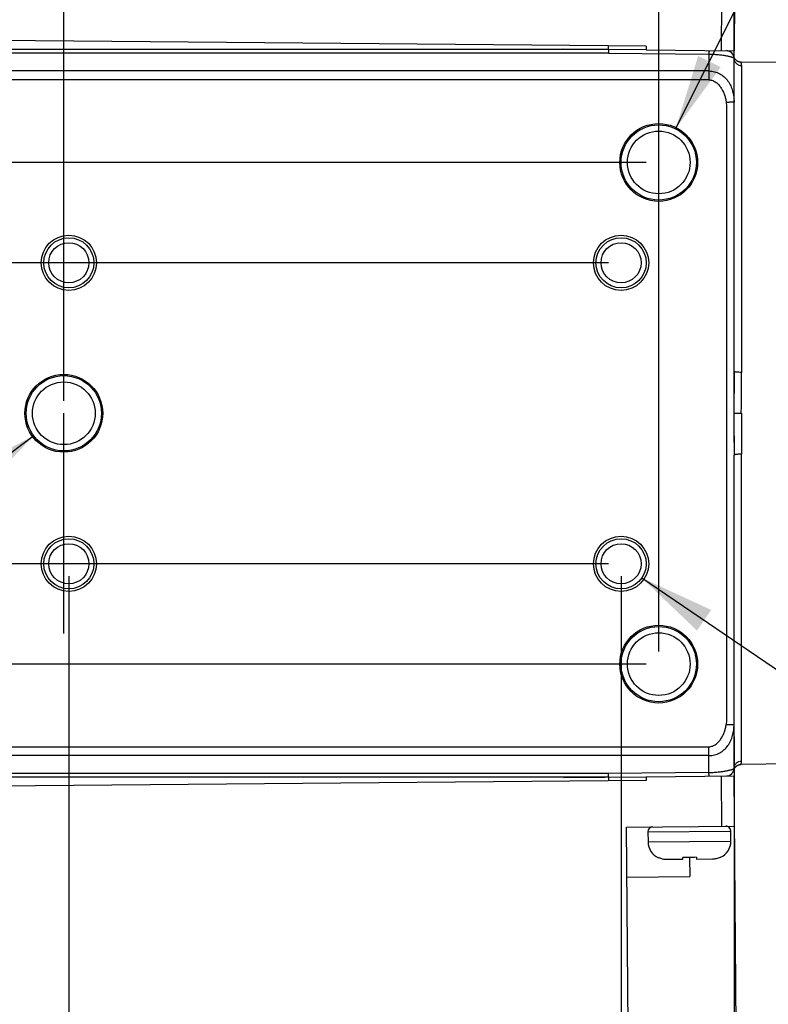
# Model space of a CAD drawing. Header units: millimetres. Extents: x 0 to 559, y 0 to 432.
# Tile 7 of 15: x 202 to 232, y 234 to 273. Entities that reach past the tile are written whole.
import ezdxf
from ezdxf.enums import TextEntityAlignment as Align

# ---------------------------------------------------------------- set-up
doc = ezdxf.new("R2010")
doc.units = ezdxf.units.MM
doc.header["$LTSCALE"] = 30.734
doc.layers.get('0').update_dxf_attribs({"linetype": 'CONTINUOUS'})
doc.layers.add('20_ALL_FEATURES', color=7, linetype='CONTINUOUS')
doc.layers.add('51__DRAFT_DIMS', color=7, linetype='CONTINUOUS')
doc.styles.get("Standard").update_dxf_attribs({"font": 'simfang.ttf'})
doc.dimstyles.new('DIMSTYLE_1', dxfattribs={"dimtxt": 3, "dimasz": 3, "dimexe": 2.5, "dimexo": 0.5, "dimgap": 0.75, "dimtad": 1, "dimdsep": 46, "dimtxsty": 'STANDARD', "dimblk": '_FILLED', "dimblk1": '_FILLED', "dimblk2": '_FILLED', "dimcen": 0.09, "dimclrt": 3, "dimazin": 2, "dimtp": 0.2, "dimtm": 0.2, "dimtfac": 1, "dimtofl": 0, "dimtmove": 0, "dimatfit": 3, "dimldrblk": '_FILLED', "dimfxl": 1, "dimtolj": 1, "dimarcsym": 0})
doc.dimstyles.new('DIMSTYLE_2', dxfattribs={"dimtxt": 3, "dimasz": 3, "dimexe": 2.5, "dimexo": 0.5, "dimgap": 0.75, "dimtad": 1, "dimdsep": 46, "dimtxsty": 'STANDARD', "dimblk": '_FILLED', "dimblk1": '_FILLED', "dimblk2": '_FILLED', "dimcen": 0.09, "dimclrt": 3, "dimazin": 2, "dimtp": 0.3, "dimtm": 0.3, "dimtfac": 1, "dimtofl": 0, "dimtmove": 0, "dimatfit": 3, "dimldrblk": '_FILLED', "dimfxl": 1, "dimtolj": 1, "dimarcsym": 0})
doc.dimstyles.new('DIMSTYLE_3', dxfattribs={"dimtxt": 3, "dimasz": 3, "dimexe": 2.5, "dimexo": 0.5, "dimgap": 0.75, "dimtad": 1, "dimdsep": 46, "dimtxsty": 'STANDARD', "dimblk": '_FILLED', "dimblk1": '_FILLED', "dimblk2": '_FILLED', "dimcen": 0.09, "dimclrt": 3, "dimazin": 2, "dimtp": 0.1, "dimtm": 0.1, "dimtfac": 1, "dimtofl": 0, "dimtmove": 0, "dimatfit": 3, "dimldrblk": '_FILLED', "dimfxl": 1, "dimtolj": 1, "dimarcsym": 0})
doc.dimstyles.new('DIMSTYLE_4', dxfattribs={"dimtxt": 3, "dimasz": 3, "dimexe": 2.5, "dimexo": 0.5, "dimtad": 1, "dimdsep": 46, "dimtxsty": 'STANDARD', "dimblk": '_FILLED', "dimblk1": '_FILLED', "dimblk2": '_FILLED', "dimcen": 0.09, "dimclrt": 3, "dimazin": 2, "dimtp": 0.1, "dimtm": 0.1, "dimtfac": 1, "dimtofl": 0, "dimtmove": 0, "dimatfit": 1, "dimldrblk": '_FILLED', "dimfxl": 1, "dimtolj": 1, "dimarcsym": 0})

# ---------------------------------------------------------------- blocks, each defined once
blk = doc.blocks.new('_FILLED')
at = {"color": 0, "linetype": 'ByBlock'}
blk.add_solid([(0, 0), (-1, 0.167), (-1, -0.167)], dxfattribs=at)
blk = doc.blocks.new('*D4')
at = {"layer": '51__DRAFT_DIMS', "color": 4}
for p, q in [((181.367, 261.579), (181.367, 183.177)), ((242.997, 257.154), (242.997, 183.177)), ((181.367, 185.677), (212.182, 185.677)), ((242.997, 185.677), (212.182, 185.677))]:
    blk.add_line(p, q, dxfattribs=at)
at = {"layer": '51__DRAFT_DIMS', "color": 4, "xscale": 3, "yscale": 3, "zscale": 3, "rotation": 180}
blk.add_blockref('_FILLED', (181.367, 185.677), dxfattribs=at)
at = {"layer": '51__DRAFT_DIMS', "color": 4, "xscale": 3, "yscale": 3, "zscale": 3}
blk.add_blockref('_FILLED', (242.997, 185.677), dxfattribs=at)
at = {"layer": '51__DRAFT_DIMS', "color": 3}
blk.add_text('61.63', height=3, dxfattribs=at).set_placement((212.182, 186.427), align=Align.CENTER)
blk = doc.blocks.new('*D5')
at = {"layer": '51__DRAFT_DIMS', "color": 4}
for p, q in [((226.017, 251.154), (226.017, 205.02)), ((230.517, 244.753), (230.517, 205.02)), ((226.017, 207.52), (221.017, 207.52)), ((221.017, 207.52), (228.267, 207.52)), ((241.622, 207.52), (228.267, 207.52)), ((230.517, 207.52), (241.622, 207.52))]:
    blk.add_line(p, q, dxfattribs=at)
at = {"layer": '51__DRAFT_DIMS', "color": 4, "xscale": 3, "yscale": 3, "zscale": 3}
blk.add_blockref('_FILLED', (226.017, 207.52), dxfattribs=at)
at = {"layer": '51__DRAFT_DIMS', "color": 4, "xscale": 3, "yscale": 3, "zscale": 3, "rotation": 180}
blk.add_blockref('_FILLED', (230.517, 207.52), dxfattribs=at)
at = {"layer": '51__DRAFT_DIMS', "color": 3}
blk.add_text('4.5', height=3, dxfattribs=at).set_placement((235.013, 208.27))
blk = doc.blocks.new('*D6')
at = {"layer": '51__DRAFT_DIMS', "color": 4}
for p, q in [((204.017, 251.154), (204.017, 205.02)), ((226.017, 251.154), (226.017, 205.02)), ((204.017, 207.52), (215.017, 207.52)), ((226.017, 207.52), (215.017, 207.52))]:
    blk.add_line(p, q, dxfattribs=at)
at = {"layer": '51__DRAFT_DIMS', "color": 4, "xscale": 3, "yscale": 3, "zscale": 3, "rotation": 180}
blk.add_blockref('_FILLED', (204.017, 207.52), dxfattribs=at)
at = {"layer": '51__DRAFT_DIMS', "color": 4, "xscale": 3, "yscale": 3, "zscale": 3}
blk.add_blockref('_FILLED', (226.017, 207.52), dxfattribs=at)
at = {"layer": '51__DRAFT_DIMS', "color": 3}
blk.add_text('22', height=3, dxfattribs=at).set_placement((215.017, 208.27), align=Align.CENTER)
blk = doc.blocks.new('*D7')
at = {"layer": '51__DRAFT_DIMS', "color": 4}
for p, q in [((227.517, 248.154), (227.517, 307.72)), ((230.517, 256.488), (230.517, 307.72)), ((227.517, 305.22), (222.517, 305.22)), ((222.517, 305.22), (229.017, 305.22)), ((237.504, 305.22), (229.017, 305.22)), ((230.517, 305.22), (237.504, 305.22))]:
    blk.add_line(p, q, dxfattribs=at)
at = {"layer": '51__DRAFT_DIMS', "color": 4, "xscale": 3, "yscale": 3, "zscale": 3}
blk.add_blockref('_FILLED', (227.517, 305.22), dxfattribs=at)
at = {"layer": '51__DRAFT_DIMS', "color": 4, "xscale": 3, "yscale": 3, "zscale": 3, "rotation": 180}
blk.add_blockref('_FILLED', (230.517, 305.22), dxfattribs=at)
at = {"layer": '51__DRAFT_DIMS', "color": 3}
blk.add_text('3', height=3, dxfattribs=at).set_placement((235.301, 305.97))
blk = doc.blocks.new('*D8')
at = {"layer": '51__DRAFT_DIMS', "color": 4}
for p, q in [((203.817, 258.154), (203.817, 307.533)), ((227.517, 268.154), (227.517, 307.533)), ((203.817, 305.033), (215.667, 305.033)), ((227.517, 305.033), (215.667, 305.033))]:
    blk.add_line(p, q, dxfattribs=at)
at = {"layer": '51__DRAFT_DIMS', "color": 4, "xscale": 3, "yscale": 3, "zscale": 3, "rotation": 180}
blk.add_blockref('_FILLED', (203.817, 305.033), dxfattribs=at)
at = {"layer": '51__DRAFT_DIMS', "color": 4, "xscale": 3, "yscale": 3, "zscale": 3}
blk.add_blockref('_FILLED', (227.517, 305.033), dxfattribs=at)
at = {"layer": '51__DRAFT_DIMS', "color": 3}
blk.add_text('23.7', height=3, dxfattribs=at).set_placement((215.667, 305.783), align=Align.CENTER)
blk = doc.blocks.new('*D10')
at = {"layer": '51__DRAFT_DIMS', "color": 4}
for p, q in [((226.844, 251.091), (248.295, 236.481)), ((248.295, 236.481), (251.795, 236.481)), ((251.795, 236.481), (270.06, 236.481))]:
    blk.add_line(p, q, dxfattribs=at)
at = {"layer": '51__DRAFT_DIMS', "color": 4, "xscale": 3, "yscale": 3, "zscale": 3, "rotation": 145.7413661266}
blk.add_blockref('_FILLED', (226.844, 251.091), dxfattribs=at)
at = {"layer": '51__DRAFT_DIMS', "color": 3}
for s, p in [('2', (259.904, 237.231)), ('3', (266.357, 237.231)), ('4-M', (253.295, 237.231))]:
    blk.add_text(s, height=3, dxfattribs=at).set_placement(p)
blk = doc.blocks.new('*D11')
at = {"layer": '51__DRAFT_DIMS', "color": 4}
for p, q in [((202.617, 256.755), (174.289, 235.538)), ((170.789, 235.538), (156.929, 235.538)), ((174.289, 235.538), (170.789, 235.538))]:
    blk.add_line(p, q, dxfattribs=at)
at = {"layer": '51__DRAFT_DIMS', "color": 4, "xscale": 3, "yscale": 3, "zscale": 3, "rotation": 36.8323054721}
blk.add_blockref('_FILLED', (202.617, 256.755), dxfattribs=at)
at = {"layer": '51__DRAFT_DIMS', "color": 3}
for s, p in [('M', (160.633, 236.288)), ('3', (162.836, 236.288)), ('3', (169.289, 236.288))]:
    blk.add_text(s, height=3, dxfattribs=at).set_placement(p, align=Align.RIGHT)
blk = doc.blocks.new('*D12')
at = {"layer": '51__DRAFT_DIMS', "color": 4}
for p, q in [((169.576, 263.654), (169.576, 268.654)), ((169.576, 268.654), (169.576, 257.654)), ((225.517, 263.654), (167.076, 263.654)), ((169.576, 246.654), (169.576, 257.654)), ((225.517, 251.654), (167.076, 251.654)), ((169.576, 251.654), (169.576, 246.654))]:
    blk.add_line(p, q, dxfattribs=at)
at = {"layer": '51__DRAFT_DIMS', "color": 4, "xscale": 3, "yscale": 3, "zscale": 3}
for p, rotation in [((169.576, 263.654), 270), ((169.576, 251.654), 90)]:
    blk.add_blockref('_FILLED', p, dxfattribs=dict(at, rotation=rotation))
at = {"layer": '51__DRAFT_DIMS', "color": 3}
blk.add_text('12', height=3, rotation=90, dxfattribs=at).set_placement((168.826, 257.654), align=Align.CENTER)
blk = doc.blocks.new('*D13')
at = {"layer": '51__DRAFT_DIMS', "color": 4}
for p, q in [((227.017, 267.654), (151.942, 267.654)), ((154.442, 267.654), (154.442, 257.654)), ((154.442, 247.654), (154.442, 257.654)), ((227.017, 247.654), (151.942, 247.654))]:
    blk.add_line(p, q, dxfattribs=at)
at = {"layer": '51__DRAFT_DIMS', "color": 4, "xscale": 3, "yscale": 3, "zscale": 3}
for p, rotation in [((154.442, 267.654), 90), ((154.442, 247.654), 270)]:
    blk.add_blockref('_FILLED', p, dxfattribs=dict(at, rotation=rotation))
at = {"layer": '51__DRAFT_DIMS', "color": 3}
blk.add_text('20', height=3, rotation=90, dxfattribs=at).set_placement((153.692, 257.654), align=Align.CENTER)
blk = doc.blocks.new('*D14')
at = {"layer": '51__DRAFT_DIMS', "color": 4}
for p, q in [((188.517, 244.772), (188.517, 194.421)), ((230.517, 244.753), (230.517, 194.421)), ((188.517, 196.921), (209.517, 196.921)), ((230.517, 196.921), (209.517, 196.921))]:
    blk.add_line(p, q, dxfattribs=at)
at = {"layer": '51__DRAFT_DIMS', "color": 4, "xscale": 3, "yscale": 3, "zscale": 3}
for p, rotation in [((188.517, 196.921), 180.0000083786), ((230.517, 196.921), 8.3786e-06)]:
    blk.add_blockref('_FILLED', p, dxfattribs=dict(at, rotation=rotation))
at = {"layer": '51__DRAFT_DIMS', "color": 3}
blk.add_text('42', height=3, dxfattribs=at).set_placement((209.517, 197.671), align=Align.CENTER)

msp = doc.modelspace()

# ---------------------------------------------------------------- linework, layer by layer
at = {"layer": '20_ALL_FEATURES', "color": 7}
for p, q in [((230.757, 299.609), (230.517, 272.11)), ((230.017, 272.115), (230.035, 274.114)), ((227.019, 272.291), (192.02, 272.596)), ((225.517, 272.154), (191.517, 272.154)), ((227.017, 272.141), (223.74, 272.169)), ((225.522, 272.154), (225.522, 272.304)), ((227.019, 272.291), (227.017, 272.141)), ((227.017, 272.141), (230.517, 272.11)), ((230.517, 259.32), (230.517, 271.813)), ((242.697, 271.548), (230.799, 271.651)), ((229.517, 271.3), (191.517, 271.3)), ((229.517, 270.947), (191.517, 270.947)), ((203.817, 248.881), (203.817, 257.654)), ((230.517, 243.495), (230.517, 255.988)), ((191.517, 244.361), (229.517, 244.361)), ((229.517, 244.007), (191.517, 244.007)), ((242.697, 243.76), (230.799, 243.656)), ((191.517, 243.154), (225.517, 243.154)), ((227.019, 243.017), (192.02, 242.712)), ((223.74, 243.152), (192.03, 243.143)), ((223.74, 243.138), (227.017, 243.167)), ((229.517, 243.335), (225.515, 243.3)), ((225.522, 243.154), (225.522, 243.004)), ((227.017, 243.167), (230.517, 243.197)), ((227.017, 243.167), (227.019, 243.017)), ((230.035, 241.193), (230.017, 243.193)), ((230.757, 215.699), (230.517, 243.197)), ((226.235, 241.16), (230.535, 241.198)), ((226.457, 215.661), (226.235, 241.16)), ((227.087, 240.967), (227.09, 240.567)), ((230.39, 240.596), (230.386, 240.996)), ((227.508, 239.933), (227.517, 239.943)), ((227.835, 239.874), (228.476, 239.88)), ((228.476, 239.88), (228.476, 239.951)), ((229.015, 239.956), (229.016, 239.884)), ((229.016, 239.884), (229.657, 239.89)), ((229.974, 239.964), (229.984, 239.955)), ((226.252, 239.16), (228.752, 239.182))]:
    msp.add_line(p, q, dxfattribs=at)
at = {"layer": '20_ALL_FEATURES', "color": 4}
for p, q in [((225.515, 272.007), (191.517, 272.007)), ((225.515, 272.007), (229.517, 271.972)), ((229.517, 271.972), (229.517, 270.947)), ((230.815, 271.516), (230.815, 259.285)), ((230.513, 257.654), (230.811, 257.654)), ((230.815, 243.792), (230.815, 256.023)), ((230.517, 245.261), (230.517, 245.262)), ((229.517, 243.335), (229.517, 244.361)), ((225.515, 243.3), (191.517, 243.3)), ((227.087, 240.967), (230.386, 240.996)), ((227.09, 240.567), (230.39, 240.596)), ((228.746, 239.944), (228.752, 239.182))]:
    msp.add_line(p, q, dxfattribs=at)
at = {"layer": '20_ALL_FEATURES', "color": 7}
for points in [[(230.517, 271.857), (230.513, 271.87), (230.509, 271.882)], [(230.527, 271.831), (230.521, 271.844), (230.517, 271.857)], [(230.799, 271.651), (230.785, 271.652), (230.771, 271.653), (230.757, 271.655), (230.744, 271.657), (230.73, 271.66), (230.717, 271.663), (230.704, 271.668), (230.691, 271.672), (230.678, 271.678), (230.666, 271.684), (230.654, 271.69), (230.642, 271.697), (230.63, 271.705), (230.619, 271.713), (230.608, 271.722), (230.598, 271.731), (230.588, 271.74), (230.579, 271.75), (230.57, 271.761), (230.561, 271.771), (230.553, 271.783), (230.546, 271.794), (230.539, 271.806), (230.532, 271.818), (230.527, 271.831)], [(230.509, 243.426), (230.513, 243.438), (230.517, 243.451)], [(230.517, 243.451), (230.521, 243.464), (230.527, 243.477)], [(230.527, 243.477), (230.532, 243.489), (230.539, 243.502), (230.546, 243.513), (230.553, 243.525), (230.561, 243.536), (230.57, 243.547), (230.579, 243.557), (230.588, 243.567), (230.598, 243.577), (230.608, 243.586), (230.619, 243.595), (230.63, 243.603), (230.642, 243.61), (230.654, 243.617), (230.666, 243.624), (230.678, 243.63), (230.691, 243.635), (230.704, 243.64), (230.717, 243.644), (230.73, 243.648), (230.744, 243.651), (230.757, 243.653), (230.771, 243.655), (230.785, 243.656), (230.799, 243.656)]]:
    msp.add_lwpolyline(points, dxfattribs=at)
for centre, radius in [((227.517, 267.654), 1.55), ((227.517, 267.654), 1.5), ((227.517, 267.654), 1.25), ((204.017, 263.654), 1.1), ((204.017, 263.654), 1), ((226.017, 263.654), 1.1), ((226.017, 263.654), 1), ((204.017, 263.654), 0.8), ((226.017, 263.654), 0.8), ((203.817, 257.654), 1.55), ((203.817, 257.654), 1.5), ((203.817, 257.654), 1.25), ((204.017, 251.654), 1.1), ((204.017, 251.654), 1), ((204.017, 251.654), 0.8), ((226.017, 251.654), 1.1), ((226.017, 251.654), 1), ((226.017, 251.654), 0.8), ((227.517, 247.654), 1.55), ((227.517, 247.654), 1.5), ((227.517, 247.654), 1.25)]:
    msp.add_circle(centre, radius, dxfattribs=at)
for centre, radius, start, end in [((230.217, 271.813), 0.3, 13.3349, 89.5), ((230.217, 271.813), 0.3, 0, 12.1952), ((230.217, 243.495), 0.3, 270.5, 346.6651), ((230.217, 243.495), 0.3, 348.2681, 360), ((227.287, 240.969), 0.2, 90.5, 180.5), ((230.186, 240.994), 0.2, 0.5, 90.5), ((227.79, 240.574), 0.7, 180.5, 246.2048), ((229.69, 240.59), 0.7, 294.7952, 0.5)]:
    msp.add_arc(centre, radius, start, end, dxfattribs=at)
at = {"layer": '20_ALL_FEATURES', "color": 4}
for centre, radius, start, end in [((230.217, 271.813), 0.3, 12.1952, 13.3349), ((230.209, 271.803), 0.309, 0.0025, 1.899), ((230.808, 271.813), 0.29, 180.0043, 182.5507), ((230.812, 271.813), 0.295, 182.5493, 185.0569), ((230.217, 243.495), 0.3, 346.6651, 348.2681), ((230.807, 243.495), 0.29, 177.4811, 179.9958), ((230.209, 243.505), 0.309, 358.101, 359.9975), ((230.812, 243.495), 0.295, 174.9955, 177.4824)]:
    msp.add_arc(centre, radius, start, end, dxfattribs=at)
at = {"layer": '20_ALL_FEATURES', "color": 7}
for points, knots in [([(225.517, 272.154), (225.517, 272.154), (225.517, 272.154), (225.517, 272.153), (225.517, 272.152), (225.517, 272.151), (225.517, 272.148), (225.517, 272.144), (225.517, 272.138), (225.517, 272.132), (225.517, 272.124), (225.516, 272.112), (225.516, 272.093), (225.516, 272.068), (225.516, 272.039), (225.515, 272.018), (225.515, 272.007)], [0, 0, 0, 0, 0.001091, 0.004196, 0.009346, 0.016543, 0.037066, 0.06572, 0.102437, 0.147132, 0.199693, 0.259998, 0.403237, 0.575461, 0.775032, 1, 1, 1, 1]), ([(225.517, 243.154), (225.517, 243.154), (225.517, 243.154), (225.517, 243.155), (225.517, 243.155), (225.517, 243.157), (225.517, 243.16), (225.517, 243.164), (225.517, 243.169), (225.517, 243.176), (225.517, 243.183), (225.516, 243.196), (225.516, 243.214), (225.516, 243.239), (225.516, 243.269), (225.515, 243.289), (225.515, 243.3)], [0, 0, 0, 0, 0.001095, 0.004204, 0.009357, 0.016556, 0.037084, 0.065741, 0.10246, 0.147156, 0.199718, 0.260023, 0.40326, 0.575479, 0.775042, 1, 1, 1, 1]), ([(227.517, 239.943), (227.566, 239.919), (227.671, 239.884), (227.781, 239.873), (227.835, 239.874)], [0, 0, 0, 0, 0.499972, 1, 1, 1, 1]), ([(229.015, 239.956), (228.926, 239.948), (228.746, 239.941), (228.565, 239.945), (228.476, 239.951)], [0, 0, 0, 0, 0.5, 1, 1, 1, 1]), ([(229.657, 239.89), (229.712, 239.89), (229.821, 239.903), (229.925, 239.94), (229.974, 239.964)], [0, 0, 0, 0, 0.500028, 1, 1, 1, 1])]:
    msp.add_open_spline(points, degree=3, knots=knots, dxfattribs=at)
at = {"layer": '20_ALL_FEATURES', "color": 4}
for points, knots in [([(229.521, 272.119), (229.521, 272.119), (229.521, 272.119), (229.521, 272.118), (229.521, 272.118), (229.52, 272.116), (229.52, 272.114), (229.52, 272.11), (229.52, 272.105), (229.52, 272.099), (229.52, 272.092), (229.519, 272.08), (229.519, 272.061), (229.518, 272.036), (229.518, 272.006), (229.518, 271.984), (229.517, 271.972)], [0, 0, 0, 0, 0.000951, 0.003551, 0.007893, 0.014025, 0.031827, 0.057282, 0.090679, 0.132191, 0.181962, 0.240133, 0.381903, 0.556911, 0.763859, 1, 1, 1, 1]), ([(230.214, 272.113), (230.251, 272.113), (230.309, 272.101), (230.378, 272.065), (230.426, 272.027), (230.465, 271.979), (230.503, 271.909), (230.516, 271.851), (230.517, 271.813)], [0, 0, 0, 0, 0.237519, 0.365482, 0.496398, 0.627828, 0.757399, 1, 1, 1, 1]), ([(229.517, 271.972), (229.589, 271.972), (229.728, 271.968), (229.926, 271.951), (230.1, 271.928), (230.227, 271.905), (230.313, 271.886), (230.365, 271.874), (230.408, 271.862), (230.444, 271.852), (230.473, 271.841), (230.498, 271.83), (230.514, 271.817), (230.517, 271.808)], [0, 0, 0, 0, 0.20982, 0.407036, 0.581123, 0.725415, 0.785496, 0.837521, 0.8817, 0.918343, 0.947855, 0.970717, 1, 1, 1, 1]), ([(230.519, 271.787), (230.52, 271.77), (230.526, 271.734), (230.552, 271.665), (230.599, 271.603), (230.66, 271.558), (230.726, 271.526), (230.78, 271.516), (230.815, 271.516)], [0, 0, 0, 0, 0.119025, 0.243813, 0.502664, 0.633321, 0.761278, 1, 1, 1, 1]), ([(230.815, 271.516), (230.815, 271.526), (230.814, 271.546), (230.812, 271.574), (230.809, 271.597), (230.806, 271.614), (230.804, 271.625), (230.803, 271.632), (230.802, 271.638), (230.801, 271.643), (230.8, 271.646), (230.799, 271.649), (230.799, 271.65), (230.799, 271.651), (230.799, 271.651), (230.799, 271.651), (230.799, 271.651)], [0, 0, 0, 0, 0.23207, 0.433834, 0.605435, 0.746648, 0.805709, 0.857012, 0.900528, 0.936221, 0.964056, 0.983994, 0.990987, 0.99599, 0.998996, 1, 1, 1, 1]), ([(229.517, 271.3), (229.592, 271.3), (229.741, 271.281), (229.95, 271.199), (230.132, 271.069), (230.28, 270.902), (230.39, 270.707), (230.464, 270.497), (230.508, 270.277), (230.517, 270.129), (230.517, 270.054)], [0, 0, 0, 0, 0.125431, 0.25044, 0.374989, 0.499434, 0.624164, 0.749279, 0.874639, 1, 1, 1, 1]), ([(229.517, 270.947), (229.543, 270.947), (229.593, 270.942), (229.691, 270.914), (229.802, 270.85), (229.913, 270.745), (230.004, 270.623), (230.079, 270.491), (230.138, 270.351), (230.181, 270.205), (230.198, 270.105), (230.203, 270.054)], [0, 0, 0, 0, 0.062504, 0.125015, 0.249765, 0.374709, 0.499729, 0.624791, 0.749861, 0.874935, 1, 1, 1, 1]), ([(230.203, 270.054), (230.241, 270.058), (230.298, 270.063), (230.373, 270.067), (230.416, 270.068), (230.446, 270.067), (230.465, 270.067), (230.481, 270.065), (230.494, 270.064), (230.504, 270.062), (230.512, 270.06), (230.517, 270.057), (230.517, 270.054)], [0, 0, 0, 0, 0.364572, 0.542123, 0.700666, 0.769334, 0.829556, 0.880574, 0.922025, 0.953835, 0.976619, 1, 1, 1, 1]), ([(230.203, 270.054), (230.209, 269.99), (230.216, 269.861), (230.218, 269.603), (230.217, 269.28), (230.218, 268.892), (230.217, 268.505), (230.217, 268.117), (230.217, 267.73), (230.217, 267.342), (230.217, 266.825), (230.217, 266.18), (230.217, 265.404), (230.217, 264.629), (230.217, 263.854), (230.217, 263.079), (230.217, 262.046), (230.217, 260.754), (230.217, 259.204), (230.217, 257.654), (230.217, 256.104), (230.217, 254.554), (230.217, 253.262), (230.217, 252.229), (230.217, 251.454), (230.217, 250.678), (230.217, 249.903), (230.217, 249.128), (230.218, 248.483), (230.217, 247.966), (230.217, 247.578), (230.218, 247.191), (230.218, 246.803), (230.217, 246.48), (230.216, 246.222), (230.216, 246.028), (230.218, 245.834), (230.22, 245.64), (230.217, 245.446), (230.209, 245.318), (230.203, 245.253)], [0, 0, 0, 0, 0.007807, 0.015625, 0.031248, 0.046873, 0.062498, 0.078123, 0.093748, 0.109373, 0.124998, 0.156247, 0.187497, 0.218747, 0.249997, 0.281246, 0.312496, 0.374995, 0.437495, 0.499994, 0.562494, 0.624993, 0.687493, 0.718742, 0.749992, 0.781242, 0.812492, 0.843741, 0.874991, 0.890615, 0.90624, 0.921867, 0.937492, 0.953111, 0.960921, 0.968735, 0.976558, 0.984384, 0.992199, 1, 1, 1, 1]), ([(230.517, 259.32), (230.517, 259.042), (230.515, 258.487), (230.514, 257.932), (230.513, 257.654)], [0, 0, 0, 0, 0.499785, 1, 1, 1, 1]), ([(230.815, 259.285), (230.778, 259.285), (230.724, 259.286), (230.654, 259.29), (230.607, 259.295), (230.574, 259.299), (230.552, 259.304), (230.539, 259.307), (230.53, 259.31), (230.522, 259.313), (230.517, 259.317), (230.517, 259.32)], [0, 0, 0, 0, 0.361915, 0.537798, 0.695164, 0.823326, 0.874647, 0.91678, 0.949485, 0.973403, 1, 1, 1, 1]), ([(230.807, 257.654), (230.807, 257.926), (230.81, 258.47), (230.815, 259.013), (230.815, 259.285)], [0, 0, 0, 0, 0.500635, 1, 1, 1, 1]), ([(230.513, 257.654), (230.513, 257.376), (230.515, 256.821), (230.517, 256.265), (230.517, 255.988)], [0, 0, 0, 0, 0.500214, 1, 1, 1, 1]), ([(230.811, 257.654), (230.811, 257.518), (230.811, 257.245), (230.811, 256.702), (230.81, 256.294), (230.815, 256.023)], [0, 0, 0, 0, 0.250536, 0.500859, 1, 1, 1, 1]), ([(230.815, 256.023), (230.778, 256.023), (230.724, 256.022), (230.654, 256.017), (230.607, 256.013), (230.574, 256.008), (230.552, 256.004), (230.539, 256.001), (230.53, 255.998), (230.522, 255.995), (230.517, 255.991), (230.517, 255.988)], [0, 0, 0, 0, 0.361925, 0.537786, 0.695169, 0.823337, 0.874644, 0.916776, 0.949488, 0.973406, 1, 1, 1, 1]), ([(229.517, 244.007), (229.592, 244.007), (229.741, 244.026), (229.95, 244.108), (230.132, 244.238), (230.28, 244.406), (230.39, 244.6), (230.464, 244.811), (230.508, 245.03), (230.517, 245.179), (230.517, 245.253)], [0, 0, 0, 0, 0.125432, 0.250441, 0.37499, 0.499435, 0.624165, 0.749279, 0.874639, 1, 1, 1, 1]), ([(229.517, 244.361), (229.543, 244.361), (229.593, 244.366), (229.691, 244.394), (229.802, 244.458), (229.913, 244.563), (230.004, 244.684), (230.079, 244.817), (230.138, 244.957), (230.181, 245.103), (230.198, 245.203), (230.203, 245.253)], [0, 0, 0, 0, 0.062504, 0.125015, 0.249767, 0.374711, 0.49973, 0.624791, 0.74986, 0.874934, 1, 1, 1, 1]), ([(230.203, 245.253), (230.241, 245.25), (230.298, 245.245), (230.373, 245.241), (230.416, 245.24), (230.446, 245.241), (230.465, 245.241), (230.481, 245.243), (230.494, 245.244), (230.504, 245.246), (230.512, 245.248), (230.517, 245.251), (230.517, 245.253)], [0, 0, 0, 0, 0.364695, 0.542311, 0.70092, 0.769619, 0.829868, 0.880906, 0.922364, 0.954163, 0.976904, 1, 1, 1, 1]), ([(230.519, 243.52), (230.52, 243.538), (230.526, 243.573), (230.552, 243.642), (230.599, 243.704), (230.66, 243.75), (230.726, 243.782), (230.78, 243.792), (230.815, 243.792)], [0, 0, 0, 0, 0.119, 0.243772, 0.502621, 0.633288, 0.761258, 1, 1, 1, 1]), ([(230.799, 243.656), (230.799, 243.656), (230.799, 243.657), (230.799, 243.657), (230.799, 243.658), (230.799, 243.659), (230.8, 243.661), (230.801, 243.665), (230.802, 243.67), (230.803, 243.676), (230.804, 243.683), (230.806, 243.694), (230.809, 243.711), (230.812, 243.734), (230.814, 243.762), (230.815, 243.781), (230.815, 243.792)], [0, 0, 0, 0, 0.001003, 0.004009, 0.009011, 0.016004, 0.03594, 0.063774, 0.099467, 0.142982, 0.194285, 0.253346, 0.39456, 0.566163, 0.767929, 1, 1, 1, 1]), ([(229.517, 243.335), (229.589, 243.336), (229.728, 243.34), (229.926, 243.357), (230.1, 243.38), (230.227, 243.403), (230.313, 243.421), (230.365, 243.434), (230.408, 243.445), (230.444, 243.456), (230.473, 243.467), (230.498, 243.478), (230.514, 243.49), (230.517, 243.5)], [0, 0, 0, 0, 0.209826, 0.407046, 0.581137, 0.72543, 0.78551, 0.837534, 0.88171, 0.918352, 0.947862, 0.970722, 1, 1, 1, 1]), ([(230.214, 243.195), (230.251, 243.195), (230.309, 243.206), (230.378, 243.243), (230.426, 243.281), (230.465, 243.329), (230.503, 243.398), (230.516, 243.457), (230.517, 243.495)], [0, 0, 0, 0, 0.237515, 0.365477, 0.496393, 0.627823, 0.757395, 1, 1, 1, 1]), ([(229.522, 243.189), (229.522, 243.189), (229.522, 243.189), (229.521, 243.19), (229.521, 243.192), (229.521, 243.195), (229.521, 243.199), (229.521, 243.204), (229.52, 243.211), (229.52, 243.219), (229.52, 243.231), (229.519, 243.249), (229.519, 243.275), (229.518, 243.304), (229.518, 243.324), (229.517, 243.335)], [0, 0, 0, 0, 0.001455, 0.004835, 0.017625, 0.038503, 0.067436, 0.10436, 0.149192, 0.201823, 0.262133, 0.405186, 0.576981, 0.775895, 1, 1, 1, 1])]:
    msp.add_open_spline(points, degree=3, knots=knots, dxfattribs=at)
for points in [[(230.517, 271.808), (230.517, 271.806), (230.517, 271.804), (230.517, 271.803)], [(230.517, 243.5), (230.517, 243.502), (230.517, 243.503), (230.517, 243.505)]]:
    msp.add_open_spline(points, degree=3, dxfattribs=at)
at = {"layer": '51__DRAFT_DIMS', "color": 4}
msp.add_line((228.19, 268.995), (242.405, 297.327), dxfattribs=at)

# ---------------------------------------------------------------- block references
at = {"layer": '51__DRAFT_DIMS', "color": 4, "xscale": 3, "yscale": 3, "zscale": 3, "rotation": 243.3568789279}
msp.add_blockref('_FILLED', (228.19, 268.995), dxfattribs=at)

# ---------------------------------------------------------------- dimensions: what is measured, and where the dimension line sits
at = {"layer": '51__DRAFT_DIMS', "color": 4}
for base, p1, p2, angle, dimstyle, picture, middle in [((227.517, 305.22), (230.517, 255.988), (227.517, 247.654), 180, 'DIMSTYLE_3', '*D7', (236.367, 305.22)), ((203.817, 305.033), (227.517, 267.654), (203.817, 257.654), 180, 'DIMSTYLE_1', '*D8', (215.618, 305.033)), ((169.576, 251.654), (226.017, 263.654), (226.017, 251.654), 270, 'DIMSTYLE_1', '*D12', (169.576, 257.739)), ((154.442, 247.654), (227.517, 267.654), (227.517, 247.654), 270, 'DIMSTYLE_1', '*D13', (154.442, 257.627)), ((181.367, 185.677), (242.997, 257.654), (181.367, 262.079), 180, 'DIMSTYLE_2', '*D4', (212.112, 185.677)), ((204.017, 207.52), (226.017, 251.654), (204.017, 251.654), 180, 'DIMSTYLE_1', '*D6', (214.962, 207.52)), ((226.017, 207.52), (230.517, 245.253), (226.017, 251.654), 180, 'DIMSTYLE_3', '*D5', (238.224, 207.52)), ((230.517, 196.921), (188.517, 245.272), (230.517, 245.253), 0, 'DIMSTYLE_2', '*D14', (209.427, 196.921))]:
    dim = msp.add_linear_dim(base=base, p1=p1, p2=p2, angle=angle, dimstyle=dimstyle, dxfattribs=at)
    dim.commit()
    dim.dimension.update_dxf_attribs({"geometry": picture, "text_midpoint": middle, "dimtype": 160})
for p1, p2, text, picture, middle in [((202.617, 256.755), (205.018, 258.553), 'M<>{\\fgdt;x}3', '*D11', (163.859, 237.788)), ((226.844, 251.091), (225.191, 252.217), '4-M<>{\\fgdt;x}3', '*D10', (260.928, 238.731))]:
    dim = msp.add_diameter_dim_2p(p1=p1, p2=p2, text=text, dimstyle='DIMSTYLE_4', override={"dimtih": 1, "dimtoh": 1, "dimpost": '<>'}, dxfattribs=at)
    dim.commit()
    dim.dimension.update_dxf_attribs({"geometry": picture, "text_midpoint": middle, "dimtype": 163})

doc.saveas('drawing.dxf')
